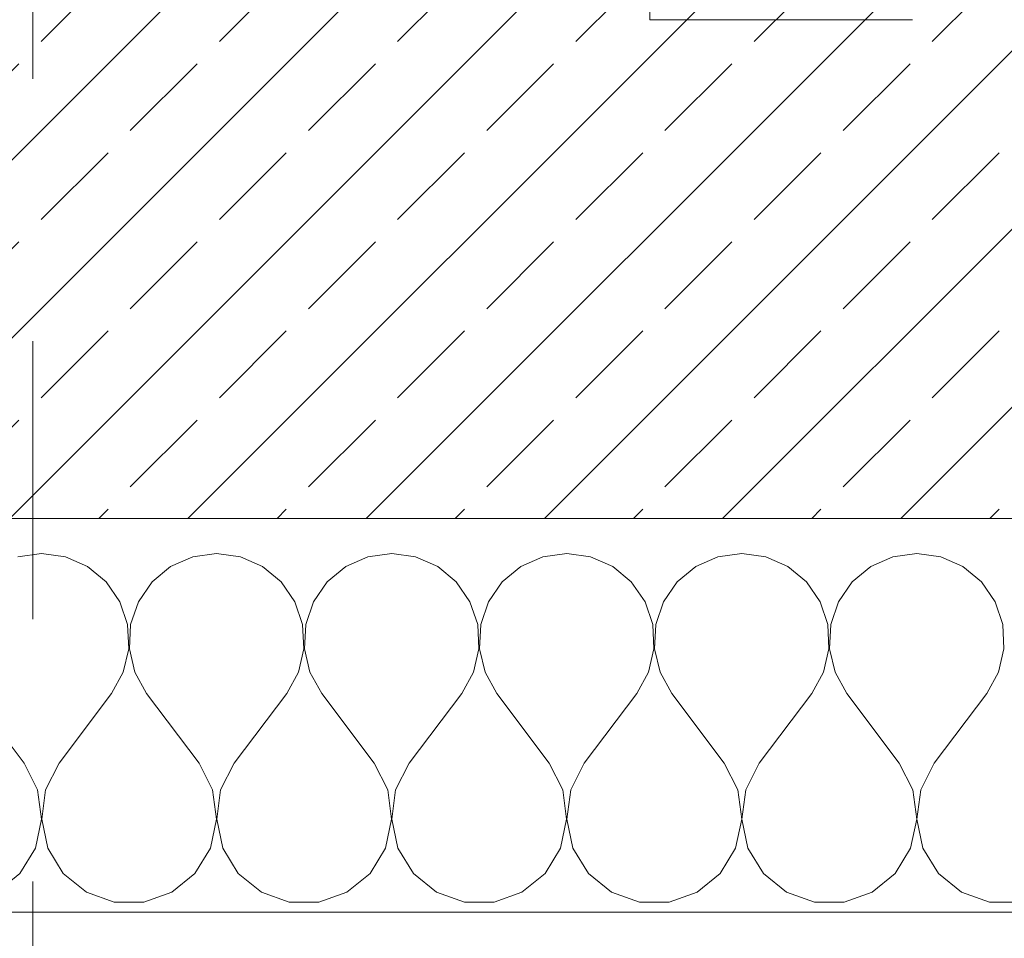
# Model space of a CAD drawing. Header units: metres. Extents: x -3.5 to 65.3, y -10.9 to 16.7.
# Tile 104 of 234: x 43.725 to 44.1, y -0.155 to 0.195. Entities that reach past the tile are written whole.
import ezdxf

# ---------------------------------------------------------------- set-up
doc = ezdxf.new("R2010")
doc.units = ezdxf.units.M
doc.header["$MEASUREMENT"] = 0
doc.linetypes.add('Strichlinie doppelt', pattern=[0.218722, 0.105833, -0.042333, 0.028222, -0.042333])
doc.linetypes.add('Untersicht', pattern=[0.04, 0.03, -0.01])
for name, color, linetype in [('102 - Bemaßung_ Beschriftung.Detail_ Ausschnitt', 7, 'Continuous'), ('451 - Universal.Achsen Raster', 7, 'Continuous'), ('603 - Struktur.Bodenplatte_ Decke Roh', 7, 'Continuous'), ('604 - Struktur.Wand Aussen', 7, 'Continuous'), ('Neubau_653 - Abdeckung.TB Verkofferung', 7, 'Continuous')]:
    doc.layers.add(name, color=color, linetype=linetype)
doc.styles.add('ERSTELLTER_STIL_1', font='txt')
doc.dimstyles.new('ERSTELLTER_STIL__1', dxfattribs={"dimtxt": 0.04, "dimasz": 0.02128, "dimexe": 0.18, "dimexo": 0.0625, "dimgap": 0, "dimtad": 1, "dimtih": 1, "dimtoh": 1, "dimzin": 0, "dimdsep": 46, "dimtxsty": 'ERSTELLTER_STIL_1', "dimblk": 'ARROWHEAD_2', "dimblk1": 'ARROWHEAD_2', "dimblk2": 'ARROWHEAD_2', "dimcen": 0.09, "dimse1": 1, "dimse2": 1, "dimclrd": 7, "dimclre": 7, "dimclrt": 7, "dimazin": 0, "dimtfac": 1, "dimtdec": 4, "dimtmove": 0, "dimatfit": 3, "dimfxl": 1, "dimtolj": 1, "dimtzin": 0, "dimarcsym": 0})

# ---------------------------------------------------------------- blocks, each defined once
blk = doc.blocks.new('*X23')
at = {"layer": '604 - Struktur.Wand Aussen', "color": 7, "linetype": 'Continuous', "lineweight": 5}
for p, q in [((43.73333, -0.00833), (43.72422, -0.0096)), ((43.74244, -0.0096), (43.73333, -0.00833)), ((43.75086, -0.01331), (43.74244, -0.0096)), ((43.79089, -0.0096), (43.78248, -0.01331)), ((43.8, -0.00833), (43.79089, -0.0096)), ((43.80911, -0.0096), (43.8, -0.00833)), ((43.81752, -0.01331), (43.80911, -0.0096)), ((43.85756, -0.0096), (43.84914, -0.01331)), ((43.86667, -0.00833), (43.85756, -0.0096)), ((43.87578, -0.0096), (43.86667, -0.00833)), ((43.88419, -0.01331), (43.87578, -0.0096)), ((43.92422, -0.0096), (43.91581, -0.01331)), ((43.93333, -0.00833), (43.92422, -0.0096)), ((43.94244, -0.0096), (43.93333, -0.00833)), ((43.95086, -0.01331), (43.94244, -0.0096)), ((43.99089, -0.0096), (43.98248, -0.01331)), ((44, -0.00833), (43.99089, -0.0096)), ((44.00911, -0.0096), (44, -0.00833)), ((44.01752, -0.01331), (44.00911, -0.0096)), ((44.05756, -0.0096), (44.04914, -0.01331)), ((44.06667, -0.00833), (44.05756, -0.0096)), ((44.07578, -0.0096), (44.06667, -0.00833)), ((44.08419, -0.01331), (44.07578, -0.0096)), ((43.75794, -0.01918), (43.75086, -0.01331)), ((43.78248, -0.01331), (43.77539, -0.01918)), ((43.82461, -0.01918), (43.81752, -0.01331)), ((43.84914, -0.01331), (43.84206, -0.01918)), ((43.89127, -0.01918), (43.88419, -0.01331)), ((43.91581, -0.01331), (43.90873, -0.01918)), ((43.95794, -0.01918), (43.95086, -0.01331)), ((43.98248, -0.01331), (43.97539, -0.01918)), ((44.02461, -0.01918), (44.01752, -0.01331)), ((44.04914, -0.01331), (44.04206, -0.01918)), ((44.09127, -0.01918), (44.08419, -0.01331)), ((43.76315, -0.02676), (43.75794, -0.01918)), ((43.77539, -0.01918), (43.77019, -0.02676)), ((43.82981, -0.02676), (43.82461, -0.01918)), ((43.84206, -0.01918), (43.83685, -0.02676)), ((43.89648, -0.02676), (43.89127, -0.01918)), ((43.90873, -0.01918), (43.90352, -0.02676)), ((43.96315, -0.02676), (43.95794, -0.01918)), ((43.97539, -0.01918), (43.97019, -0.02676)), ((44.02981, -0.02676), (44.02461, -0.01918)), ((44.04206, -0.01918), (44.03685, -0.02676)), ((44.09648, -0.02676), (44.09127, -0.01918)), ((43.76609, -0.03547), (43.76315, -0.02676)), ((43.77019, -0.02676), (43.76725, -0.03547)), ((43.83275, -0.03547), (43.82981, -0.02676)), ((43.83685, -0.02676), (43.83391, -0.03547)), ((43.89942, -0.03547), (43.89648, -0.02676)), ((43.90352, -0.02676), (43.90058, -0.03547)), ((43.96609, -0.03547), (43.96315, -0.02676)), ((43.97019, -0.02676), (43.96725, -0.03547)), ((44.03275, -0.03547), (44.02981, -0.02676)), ((44.03685, -0.02676), (44.03391, -0.03547)), ((44.09942, -0.03547), (44.09648, -0.02676)), ((43.76653, -0.04466), (43.76609, -0.03547)), ((43.76725, -0.03547), (43.7668, -0.04466)), ((43.8332, -0.04466), (43.83275, -0.03547)), ((43.83391, -0.03547), (43.83347, -0.04466)), ((43.89987, -0.04466), (43.89942, -0.03547)), ((43.90058, -0.03547), (43.90013, -0.04466)), ((43.96653, -0.04466), (43.96609, -0.03547)), ((43.96725, -0.03547), (43.9668, -0.04466)), ((44.0332, -0.04466), (44.03275, -0.03547)), ((44.03391, -0.03547), (44.03347, -0.04466)), ((44.09987, -0.04466), (44.09942, -0.03547)), ((43.76445, -0.05362), (43.76653, -0.04466)), ((43.7668, -0.04466), (43.76888, -0.05362)), ((43.83112, -0.05362), (43.8332, -0.04466)), ((43.83347, -0.04466), (43.83555, -0.05362)), ((43.89778, -0.05362), (43.89987, -0.04466)), ((43.90013, -0.04466), (43.90222, -0.05362)), ((43.96445, -0.05362), (43.96653, -0.04466)), ((43.9668, -0.04466), (43.96888, -0.05362)), ((44.03112, -0.05362), (44.0332, -0.04466)), ((44.03347, -0.04466), (44.03555, -0.05362)), ((44.09778, -0.05362), (44.09987, -0.04466)), ((43.76, -0.06167), (43.76445, -0.05362)), ((43.76888, -0.05362), (43.77333, -0.06167)), ((43.82667, -0.06167), (43.83112, -0.05362)), ((43.83555, -0.05362), (43.84, -0.06167)), ((43.89333, -0.06167), (43.89778, -0.05362)), ((43.90222, -0.05362), (43.90667, -0.06167)), ((43.96, -0.06167), (43.96445, -0.05362)), ((43.96888, -0.05362), (43.97333, -0.06167)), ((44.02667, -0.06167), (44.03112, -0.05362)), ((44.03555, -0.05362), (44.04, -0.06167)), ((44.09333, -0.06167), (44.09778, -0.05362)), ((43.72667, -0.08833), (43.70667, -0.06167)), ((43.74, -0.08833), (43.76, -0.06167)), ((43.79333, -0.08833), (43.77333, -0.06167)), ((43.80667, -0.08833), (43.82667, -0.06167)), ((43.86, -0.08833), (43.84, -0.06167)), ((43.87333, -0.08833), (43.89333, -0.06167)), ((43.92667, -0.08833), (43.90667, -0.06167)), ((43.94, -0.08833), (43.96, -0.06167)), ((43.99333, -0.08833), (43.97333, -0.06167)), ((44.00667, -0.08833), (44.02667, -0.06167)), ((44.06, -0.08833), (44.04, -0.06167)), ((44.07333, -0.08833), (44.09333, -0.06167)), ((43.73182, -0.09839), (43.72667, -0.08833)), ((43.74, -0.08833), (43.73485, -0.09839)), ((43.79848, -0.09839), (43.79333, -0.08833)), ((43.80667, -0.08833), (43.80152, -0.09839)), ((43.86515, -0.09839), (43.86, -0.08833)), ((43.87333, -0.08833), (43.86818, -0.09839)), ((43.93182, -0.09839), (43.92667, -0.08833)), ((43.94, -0.08833), (43.93485, -0.09839)), ((43.99848, -0.09839), (43.99333, -0.08833)), ((44.00667, -0.08833), (44.00152, -0.09839)), ((44.06515, -0.09839), (44.06, -0.08833)), ((44.07333, -0.08833), (44.06818, -0.09839)), ((43.73331, -0.10959), (43.73182, -0.09839)), ((43.73485, -0.09839), (43.73336, -0.10959)), ((43.79998, -0.10959), (43.79848, -0.09839)), ((43.80152, -0.09839), (43.80002, -0.10959)), ((43.86664, -0.10959), (43.86515, -0.09839)), ((43.86818, -0.09839), (43.86669, -0.10959)), ((43.93331, -0.10959), (43.93182, -0.09839)), ((43.93485, -0.09839), (43.93336, -0.10959)), ((43.99998, -0.10959), (43.99848, -0.09839)), ((44.00152, -0.09839), (44.00002, -0.10959)), ((44.06664, -0.10959), (44.06515, -0.09839)), ((44.06818, -0.09839), (44.06669, -0.10959)), ((43.73097, -0.12065), (43.73331, -0.10959)), ((43.73336, -0.10959), (43.73569, -0.12065)), ((43.79764, -0.12065), (43.79998, -0.10959)), ((43.80002, -0.10959), (43.80236, -0.12065)), ((43.86431, -0.12065), (43.86664, -0.10959)), ((43.86669, -0.10959), (43.86903, -0.12065)), ((43.93097, -0.12065), (43.93331, -0.10959)), ((43.93336, -0.10959), (43.93569, -0.12065)), ((43.99764, -0.12065), (43.99998, -0.10959)), ((44.00002, -0.10959), (44.00236, -0.12065)), ((44.06431, -0.12065), (44.06664, -0.10959)), ((44.06669, -0.10959), (44.06903, -0.12065)), ((43.72508, -0.13029), (43.73097, -0.12065)), ((43.73569, -0.12065), (43.74159, -0.13029)), ((43.79175, -0.13029), (43.79764, -0.12065)), ((43.80236, -0.12065), (43.80825, -0.13029)), ((43.85841, -0.13029), (43.86431, -0.12065)), ((43.86903, -0.12065), (43.87492, -0.13029)), ((43.92508, -0.13029), (43.93097, -0.12065)), ((43.93569, -0.12065), (43.94159, -0.13029)), ((43.99175, -0.13029), (43.99764, -0.12065)), ((44.00236, -0.12065), (44.00825, -0.13029)), ((44.05841, -0.13029), (44.06431, -0.12065)), ((44.06903, -0.12065), (44.07492, -0.13029)), ((43.7163, -0.13741), (43.72508, -0.13029)), ((43.74159, -0.13029), (43.75037, -0.13741)), ((43.78297, -0.13741), (43.79175, -0.13029)), ((43.80825, -0.13029), (43.81703, -0.13741)), ((43.84963, -0.13741), (43.85841, -0.13029)), ((43.87492, -0.13029), (43.8837, -0.13741)), ((43.9163, -0.13741), (43.92508, -0.13029)), ((43.94159, -0.13029), (43.95037, -0.13741)), ((43.98297, -0.13741), (43.99175, -0.13029)), ((44.00825, -0.13029), (44.01703, -0.13741)), ((44.04963, -0.13741), (44.05841, -0.13029)), ((44.07492, -0.13029), (44.0837, -0.13741)), ((43.75037, -0.13741), (43.76102, -0.14118)), ((43.77232, -0.14118), (43.78297, -0.13741)), ((43.81703, -0.13741), (43.82768, -0.14118)), ((43.83898, -0.14118), (43.84963, -0.13741)), ((43.8837, -0.13741), (43.89435, -0.14118)), ((43.90565, -0.14118), (43.9163, -0.13741)), ((43.95037, -0.13741), (43.96102, -0.14118)), ((43.97232, -0.14118), (43.98297, -0.13741)), ((44.01703, -0.13741), (44.02768, -0.14118)), ((44.03898, -0.14118), (44.04963, -0.13741)), ((44.0837, -0.13741), (44.09435, -0.14118)), ((43.76102, -0.14118), (43.77232, -0.14118)), ((43.82768, -0.14118), (43.83898, -0.14118)), ((43.89435, -0.14118), (43.90565, -0.14118)), ((43.96102, -0.14118), (43.97232, -0.14118)), ((44.02768, -0.14118), (44.03898, -0.14118)), ((44.09435, -0.14118), (44.10565, -0.14118))]:
    blk.add_line(p, q, dxfattribs=at)
blk = doc.blocks.new('*D331')
at = {"layer": '102 - Bemaßung_ Beschriftung.Detail_ Ausschnitt', "color": 7, "linetype": 'Continuous', "lineweight": 5}
for p, q in [((43.57999, -0.48361), (43.57999, -0.44161)), ((43.87999, -0.48361), (43.87999, -0.44161)), ((43.58807, -0.44861), (43.57191, -0.47661)), ((43.88807, -0.44861), (43.87191, -0.47661)), ((43.57999, -0.46261), (43.87999, -0.46261))]:
    blk.add_line(p, q, dxfattribs=at)
at = {"layer": '102 - Bemaßung_ Beschriftung.Detail_ Ausschnitt', "color": 7, "lineweight": 5, "insert": (43.69963, -0.45461), "char_height": 0.04, "attachment_point": 7, "style": 'ERSTELLTER_STIL_1'}
blk.add_mtext('\\A1;{\\pql;\\fArial|b0|i0|c0|p38;30}', dxfattribs=at)
blk = doc.blocks.new('ARROWHEAD_2')
at = {"color": 0, "linetype": 'Continuous', "lineweight": 0}
for p, q in [((-0.378, -0.655), (0.378, 0.655)), ((0, 0), (-1, 0))]:
    blk.add_line(p, q, dxfattribs=at)
blk = doc.blocks.new('*D332')
at = {"layer": '102 - Bemaßung_ Beschriftung.Detail_ Ausschnitt', "color": 7, "linetype": 'Continuous', "lineweight": 5}
for p, q in [((43.87999, -0.48361), (43.87999, -0.44161)), ((44.38, -0.48361), (44.38, -0.44161)), ((43.88807, -0.44861), (43.87191, -0.47661)), ((44.38808, -0.44861), (44.37192, -0.47661)), ((43.87999, -0.46261), (44.38, -0.46261))]:
    blk.add_line(p, q, dxfattribs=at)
at = {"layer": '102 - Bemaßung_ Beschriftung.Detail_ Ausschnitt', "color": 7, "lineweight": 5, "insert": (44.09964, -0.45461), "char_height": 0.04, "attachment_point": 7, "style": 'ERSTELLTER_STIL_1'}
blk.add_mtext('\\A1;{\\pql;\\fArial|b0|i0|c0|p38;50}', dxfattribs=at)
blk = doc.blocks.new('*D340')
at = {"layer": '102 - Bemaßung_ Beschriftung.Detail_ Ausschnitt', "color": 7, "linetype": 'Continuous', "lineweight": 5}
for p, q in [((43.87999, -0.63361), (43.87999, -0.59161)), ((43.58807, -0.59861), (43.57191, -0.62661)), ((43.88807, -0.59861), (43.87191, -0.62661)), ((43.57999, -0.61261), (43.87999, -0.61261))]:
    blk.add_line(p, q, dxfattribs=at)
at = {"layer": '102 - Bemaßung_ Beschriftung.Detail_ Ausschnitt', "color": 7, "lineweight": 5, "insert": (43.69963, -0.60461), "char_height": 0.04, "attachment_point": 7, "style": 'ERSTELLTER_STIL_1'}
blk.add_mtext('\\A1;{\\pql;\\fArial|b0|i0|c0|p38;30}', dxfattribs=at)
blk = doc.blocks.new('*D341')
at = {"layer": '102 - Bemaßung_ Beschriftung.Detail_ Ausschnitt', "color": 7, "linetype": 'Continuous', "lineweight": 5}
for p, q in [((43.87999, -0.63361), (43.87999, -0.59161)), ((43.96499, -0.63361), (43.96499, -0.59161)), ((43.88807, -0.59861), (43.87191, -0.62661)), ((43.97307, -0.59861), (43.95691, -0.62661)), ((43.87999, -0.61261), (43.96499, -0.61261))]:
    blk.add_line(p, q, dxfattribs=at)
at = {"layer": '102 - Bemaßung_ Beschriftung.Detail_ Ausschnitt', "color": 7, "lineweight": 5, "insert": (43.89729, -0.60527), "char_height": 0.04, "attachment_point": 7, "style": 'ERSTELLTER_STIL_1'}
blk.add_mtext('\\A1;{\\pql;\\fArial|b0|i0|c0|p38;8\\fArial|b0|i0|c0|p38;\\A1{\\H.66x;\\S5^  ;}}', dxfattribs=at)
blk = doc.blocks.new('*D342')
at = {"layer": '102 - Bemaßung_ Beschriftung.Detail_ Ausschnitt', "color": 7, "linetype": 'Continuous', "lineweight": 5}
for p, q in [((43.97307, -0.59861), (43.95691, -0.62661)), ((47.27806, -0.59861), (47.26189, -0.62661)), ((43.96499, -0.61261), (47.26998, -0.61261))]:
    blk.add_line(p, q, dxfattribs=at)
at = {"layer": '102 - Bemaßung_ Beschriftung.Detail_ Ausschnitt', "color": 7, "lineweight": 5, "insert": (45.55425, -0.61238), "char_height": 0.04, "attachment_point": 7, "style": 'ERSTELLTER_STIL_1'}
blk.add_mtext('\\A1;{\\pql;\\fArial|b0|i0|c0|p38;3,30\\fArial|b0|i0|c0|p38;\\A1{\\H.66x;\\S5^  ;}}', dxfattribs=at)
blk = doc.blocks.new('*D343')
at = {"layer": '102 - Bemaßung_ Beschriftung.Detail_ Ausschnitt', "color": 7, "linetype": 'Continuous', "lineweight": 5}
for p, q in [((47.26997, -0.63361), (47.26997, -0.59161)), ((47.40997, -0.63361), (47.40997, -0.59161)), ((47.27806, -0.59861), (47.26189, -0.62661)), ((47.40189, -0.62661), (47.41806, -0.59861)), ((43.96499, -0.61261), (47.26997, -0.61261)), ((47.26997, -0.61261), (47.40997, -0.61261)), ((47.40997, -0.61261), (47.42367, -0.61261))]:
    blk.add_line(p, q, dxfattribs=at)
at = {"layer": '102 - Bemaßung_ Beschriftung.Detail_ Ausschnitt', "color": 7, "lineweight": 5, "insert": (47.30962, -0.60461), "char_height": 0.04, "attachment_point": 7, "style": 'ERSTELLTER_STIL_1'}
blk.add_mtext('\\A1;{\\pql;\\fArial|b0|i0|c0|p38;14}', dxfattribs=at)

msp = doc.modelspace()

# ---------------------------------------------------------------- hatches: boundary and pattern name
at = {"layer": '604 - Struktur.Wand Aussen', "linetype": 'Continuous', "lineweight": 0, "true_color": 0x000000}
h = msp.add_hatch(dxfattribs=at)
h.set_pattern_fill('Beton__Stahlbeton_0001', color=18, style=0, pattern_type=2)
h.set_pattern_definition([(45, (0, 0), (-0.033941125, 0.033941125), []), (45, (-0.01697, 0.01697), (-0.033941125, 0.033941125), [0.036, -0.012])])
h.paths.add_polyline_path([(43.14, 0.125), (43.08, 0.125), (43.08, 0.005), (44.44, 0.005), (44.44, 0.125), (44.38, 0.125), (44.38, 0.195), (44.38, 0.245), (43.14, 0.245), (43.14, 0.195)])
h = msp.add_hatch(dxfattribs=at)
h.set_pattern_fill('Verputz_0001', color=18, style=0, pattern_type=2)
h.set_pattern_definition([(0, (0, 0), (0, 0.034641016), [0, -0.02]), (0, (0.01, 0.01732), (0, 0.034641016), [0, -0.02])])
h.paths.add_polyline_path([(43.05, -0.145), (43.05, -0.155), (44.47, -0.155), (44.47, -0.145)])

# ---------------------------------------------------------------- linework, layer by layer
at = {"layer": '451 - Universal.Achsen Raster', "color": 160, "linetype": 'Strichlinie doppelt', "lineweight": 9, "true_color": 0x3232ff}
msp.add_line((43.72999, -10.585), (43.72999, 16.355), dxfattribs=at)
at = {"layer": '603 - Struktur.Bodenplatte_ Decke Roh', "color": 7, "linetype": 'Continuous', "lineweight": 18, "flags": 128}
msp.add_lwpolyline([(-0.015, 0.005), (62.27503, 0.005), (62.27503, 13.695), (50.77999, 13.695), (50.77999, 13.455), (50.77999, 12.99998), (50.84002, 12.99998), (50.84002, 8.58498), (49.03003, 8.58498), (49.03003, 8.72498), (47.41002, 8.72498), (47.41002, 12.99998), (47.47999, 12.99998), (47.47999, 13.455), (47.47999, 13.695), (14.77999, 13.695)], dxfattribs=at)
at = {"layer": '604 - Struktur.Wand Aussen', "color": 7, "linetype": 'Continuous', "lineweight": 13}
msp.add_line((43.08, 0.005), (44.44, 0.005), dxfattribs=at)
at = {"layer": '604 - Struktur.Wand Aussen', "color": 7, "linetype": 'Continuous', "lineweight": 5}
msp.add_line((43.08, -0.145), (44.44, -0.145), dxfattribs=at)
at = {"layer": 'Neubau_653 - Abdeckung.TB Verkofferung', "color": 1, "linetype": 'Untersicht', "lineweight": 9}
for q in [(43.96499, 0.74948), (47.26997, 0.19498)]:
    msp.add_line((43.96499, 0.19498), q, dxfattribs=at)

# ---------------------------------------------------------------- block references
at = {"layer": '604 - Struktur.Wand Aussen', "color": 7, "lineweight": 18}
msp.add_blockref('*X23', (0, 0), dxfattribs=at)

# ---------------------------------------------------------------- dimensions: what is measured, and where the dimension line sits
at = {"layer": '102 - Bemaßung_ Beschriftung.Detail_ Ausschnitt', "color": 7, "linetype": 'Continuous', "lineweight": 5}
for base, p1, p2, picture, middle in [((47.26997, -0.61261), (43.96499, 0.255), (47.26997, 0.69998), '*D342', (45.66023, -0.58461)), ((47.40997, -0.61261), (47.26997, 0.69998), (47.40997, 0.69998), '*D343', (47.34011, -0.58461)), ((43.9649889, -0.612615), (43.879989, 0.2499823), (43.9649889, 0.255), '*D341', (43.9665654, -0.584615)), ((43.87999, -0.46261), (43.57999, 0.24998), (43.87999, 0.24998), '*D331', (43.73013, -0.43461)), ((43.87999, -0.61261), (43.57999, 0.24998), (43.87999, 0.24998), '*D340', (43.73013, -0.58461)), ((44.38, -0.46261), (43.87999, 0.24998), (44.38, 0.195), '*D332', (44.13013, -0.43461))]:
    dim = msp.add_linear_dim(base=base, p1=p1, p2=p2, dimstyle='ERSTELLTER_STIL__1', dxfattribs=at)
    dim.commit()
    dim.dimension.update_dxf_attribs({"geometry": picture, "text_midpoint": middle, "dimtype": 160})

doc.saveas('drawing.dxf')
